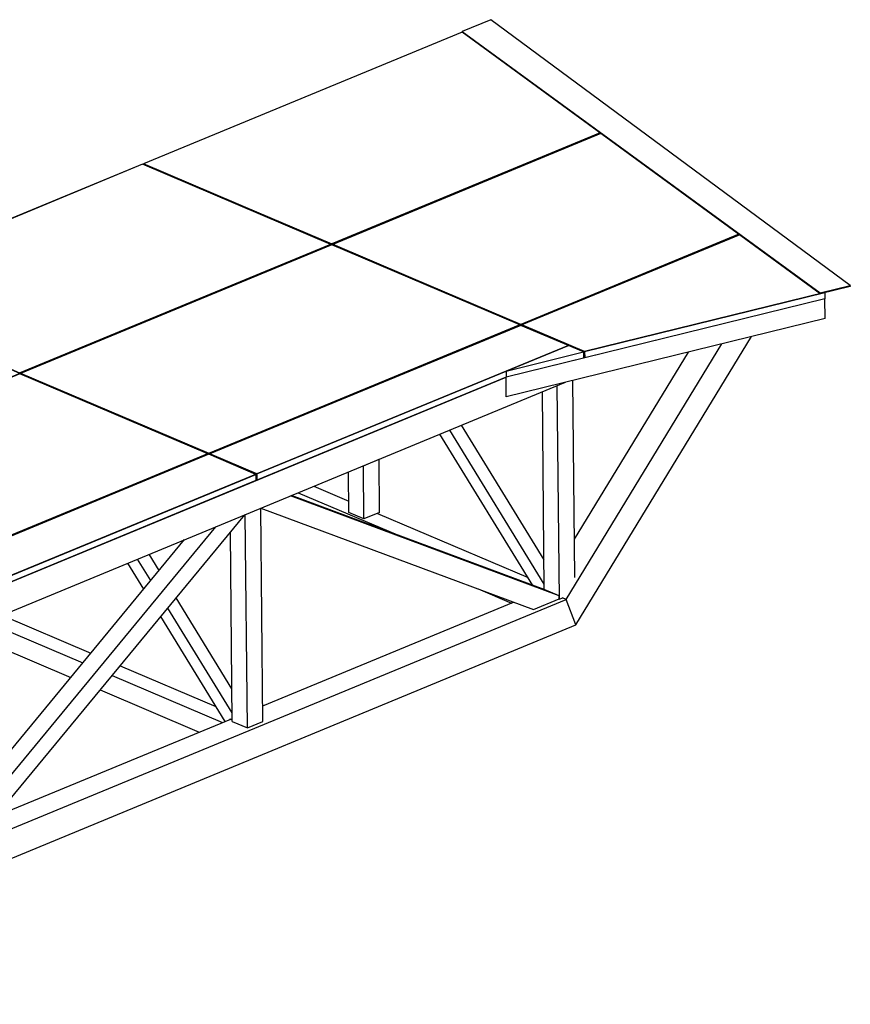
# Model space of a CAD drawing. Header units: millimetres. Extents: x 150 to 15284, y 150 to 14166.
# Tile 13 of 13: x 12219 to 15284, y 10533 to 14166. Entities that reach past the tile are written whole.
import ezdxf

# ---------------------------------------------------------------- set-up
doc = ezdxf.new("R2010")
doc.units = ezdxf.units.MM

# ---------------------------------------------------------------- blocks, each defined once
blk = doc.blocks.new('Part-1322 - 1314')
at = {"color": 7}
for p, q in [((11070.8, 11631.4), (14014, 12847.1)), ((11113.2, 11539.5), (14232.7, 12828.1))]:
    blk.add_line(p, q, dxfattribs=at)
blk = doc.blocks.new('Part-1391 - 1314')
at = {"color": 7}
for p, q in [((12152.2, 11968.7), (12481.4, 11828.6)), ((12094.7, 11944.9), (12451.9, 11792.9)), ((12008.4, 11909.3), (12407.7, 11739.4)), ((12590, 11782.4), (12943, 11632.1)), ((12560.5, 11746.7), (12967.8, 11573.3)), ((12516.3, 11693.2), (12881.6, 11537.6))]:
    blk.add_line(p, q, dxfattribs=at)
blk = doc.blocks.new('Surfacing-1381 - 1314')
at = {"color": 3}
for p, q in [((12916.9, 12563.3), (11768.2, 12088.8)), ((13090.5, 12489.4), (12916.9, 12563.3)), ((11941.8, 12014.9), (13090.5, 12489.4)), ((13090.5, 12488.5), (11941.8, 12014)), ((13090.5, 12489.4), (13090.5, 12488.5)), ((11768.2, 12088.8), (11941.8, 12014.9)), ((11768.2, 12088.8), (11768.2, 12087.9)), ((11941.8, 12014), (11768.2, 12087.9)), ((11941.8, 12014.9), (11941.8, 12014))]:
    blk.add_line(p, q, dxfattribs=at)
blk = doc.blocks.new('Part-1423 - 1314')
at = {"color": 7}
for p, q in [((13304.1, 12444.5), (13433.5, 12389.5)), ((13246.6, 12420.8), (13612.8, 12264.9)), ((13538.9, 12344.6), (14095, 12107.9)), ((13911, 12065.6), (14033.6, 12013.5))]:
    blk.add_line(p, q, dxfattribs=at)
blk = doc.blocks.new('Part-1438 - 1314')
at = {"color": 7}
for p, q in [((14271.9, 11932.6), (14920.3, 12997.3)), ((14236.1, 12027.2), (14810.4, 12970.2)), ((14266.4, 12249.3), (14686.9, 12939.9)), ((14236.1, 12027.2), (14222.2, 12033.1)), ((14271.9, 11932.6), (14236.1, 12027.2))]:
    blk.add_line(p, q, dxfattribs=at)
blk = doc.blocks.new('Part-1447 - 1314')
at = {"color": 7}
for p, q in [((13116.4, 11576.4), (13108.5, 12363.7)), ((13058.9, 11552.6), (13050.9, 12339.9)), ((13003.3, 11576.2), (12996.3, 12274.3)), ((13003.3, 11576.2), (13058.9, 11552.6)), ((13058.9, 11552.6), (13116.4, 11576.4))]:
    blk.add_line(p, q, dxfattribs=at)
blk = doc.blocks.new('Part-1448 - 1314')
at = {"color": 7}
for p, q in [((14267.8, 12108), (14260.5, 12834.9)), ((14155.1, 12063), (14147.8, 12793)), ((14210.8, 12028.4), (14202.9, 12815.8)), ((14209.7, 12028.9), (14210.8, 12028.4)), ((14210.8, 12028.4), (14222.2, 12033.1))]:
    blk.add_line(p, q, dxfattribs=at)
blk = doc.blocks.new('Part-1465 - 1314')
at = {"color": 7}
for p, q in [((12702.7, 12096.5), (12653.9, 12175.9)), ((12733.7, 12134.1), (12697, 12193.8)), ((12676.9, 12065.2), (12617.9, 12161.1)), ((13002.1, 11697.4), (12796.3, 12032.2)), ((13003, 11607.9), (12765.3, 11994.7)), ((12976.9, 11577), (12739.4, 11963.4)), ((12995.9, 11584.8), (12995.9, 11586.3)), ((12995.9, 11586.3), (13003.2, 11583.2))]:
    blk.add_line(p, q, dxfattribs=at)
blk = doc.blocks.new('Part-1473 - 1314')
at = {"color": 7}
for p, q in [((14154.9, 12083.7), (13805.8, 12651.8)), ((14154, 12173.3), (13849, 12669.6)), ((14112.9, 12078.8), (13769.9, 12636.9))]:
    blk.add_line(p, q, dxfattribs=at)
blk = doc.blocks.new('Part-11608 - 1314')
at = {"color": 7}
for p, q in [((12916.9, 12562.4), (11768.2, 12087.9)), ((13090.5, 12488.5), (12916.9, 12562.4)), ((11941.8, 12014), (13090.5, 12488.5)), ((13090.8, 12465.8), (11942.1, 11991.3)), ((13090.5, 12488.5), (13090.8, 12465.8)), ((11768.2, 12087.9), (11941.8, 12014)), ((11768.2, 12085.2), (11768.2, 12087.9)), ((11942.1, 11991.3), (11938.8, 11992.7)), ((11941.8, 12014), (11942.1, 11991.3))]:
    blk.add_line(p, q, dxfattribs=at)
blk = doc.blocks.new('Surfacing-2047 - 1314')
at = {"color": 3}
for p, q in [((13370.7, 13336.3), (12222, 12861.8)), ((14065.3, 13040.6), (13370.7, 13336.3)), ((12916.6, 12566.1), (14065.3, 13040.6)), ((14065.3, 13039.7), (12916.6, 12565.2)), ((14065.3, 13040.6), (14065.3, 13039.7)), ((12222, 12861.8), (12916.6, 12566.1)), ((12222, 12861.8), (12222, 12860.9)), ((12916.6, 12565.2), (12222, 12860.9)), ((12916.6, 12566.1), (12916.6, 12565.2))]:
    blk.add_line(p, q, dxfattribs=at)
blk = doc.blocks.new('Surfacing-2041 - 1314')
at = {"color": 3}
for p, q in [((12218.7, 12860.5), (11070, 12386)), ((12913.4, 12564.8), (12218.7, 12860.5)), ((11764.7, 12090.3), (12913.4, 12564.8)), ((12913.4, 12563.9), (11764.7, 12089.4)), ((12913.4, 12564.8), (12913.4, 12563.9)), ((11070, 12386), (11764.7, 12090.3)), ((11070, 12386), (11070, 12385.1)), ((11764.7, 12089.4), (11070, 12385.1)), ((11764.7, 12090.3), (11764.7, 12089.4))]:
    blk.add_line(p, q, dxfattribs=at)
blk = doc.blocks.new('Part-1654 - 1314')
at = {"color": 7}
for p, q in [((10883.2, 10642.2), (14236.1, 12027.2)), ((14236.1, 12027.2), (14222.2, 12033.1)), ((14271.9, 11932.6), (14236.1, 12027.2)), ((13115.8, 11634.4), (14041.9, 12016.9)), ((10883.2, 10532.8), (14271.9, 11932.6)), ((12132.2, 11228.1), (12997.7, 11585.6)), ((10867.5, 10705.7), (11738, 11065.3))]:
    blk.add_line(p, q, dxfattribs=at)
blk = doc.blocks.new('Part-1677 - 1314')
at = {"color": 7}
for p, q in [((15190.4, 13136.5), (14013.7, 12847)), ((15191.1, 13063.9), (15190.4, 13136.5)), ((15191.1, 13063.9), (14014.4, 12774.4)), ((14013.7, 12847), (14014, 12847.1)), ((14014.4, 12774.4), (14013.7, 12847))]:
    blk.add_line(p, q, dxfattribs=at)
blk = doc.blocks.new('Surfacing-2051 - 1314')
at = {"color": 3}
for p, q in [((13852.2, 14120.8), (12675.8, 13634.8)), ((14361.6, 13748.6), (13370.4, 13339.1)), ((14361.6, 13747.7), (13370.5, 13338.2)), ((12675.8, 13634.8), (13370.4, 13339.1)), ((12675.8, 13634.8), (12675.8, 13633.9)), ((13370.5, 13338.2), (12675.8, 13633.9)), ((13370.4, 13339.1), (13370.5, 13338.2))]:
    blk.add_line(p, q, dxfattribs=at)
blk = doc.blocks.new('Part-1940 - 1314')
at = {"color": 7}
for p, q in [((12060.3, 11141), (13050.2, 12339.6)), ((12941.5, 12294.8), (11965.1, 11112.4)), ((11963.4, 11201.4), (12827.5, 12247.7)), ((11965.2, 11101.7), (12060.3, 11141)), ((11964.3, 11112.7), (11965.1, 11112.4)), ((11964.4, 11102), (11965.2, 11101.7)), ((11965.1, 11112.4), (11965.2, 11101.7))]:
    blk.add_line(p, q, dxfattribs=at)
blk = doc.blocks.new('Part-1941 - 1314')
at = {"color": 7}
for p, q in [((14210, 12039.7), (13217.9, 12408.9)), ((14154.4, 12063.3), (13221.6, 12410.5)), ((13109.2, 12364), (14114.9, 11989.7)), ((14210, 12039.7), (14154.4, 12063.3)), ((14114.9, 11989.7), (14210.1, 12029)), ((14210.1, 12029), (14210, 12039.7))]:
    blk.add_line(p, q, dxfattribs=at)
blk = doc.blocks.new('Part-11638 - 1314')
at = {"color": 7}
for p, q in [((13852.2, 14119.9), (12675.8, 13633.9)), ((13370.5, 13338.2), (14361.6, 13747.7)), ((12675.8, 13633.9), (13370.5, 13338.2)), ((12675.8, 13631.2), (12675.8, 13633.9)), ((13370.5, 13335.3), (13370.5, 13338.2))]:
    blk.add_line(p, q, dxfattribs=at)
blk = doc.blocks.new('Surfacing-2049 - 1314')
at = {"color": 3}
for p, q in [((14876.2, 13372.7), (14072.3, 13040.6)), ((14303.8, 12942.1), (15190.1, 13160.2)), ((15190.1, 13159.2), (14303.8, 12941.2)), ((15190.1, 13160.2), (15190.1, 13159.2)), ((14072.3, 13040.6), (14303.8, 12942.1)), ((14072.3, 13040.6), (14072.3, 13039.7)), ((14303.8, 12941.2), (14072.3, 13039.7)), ((14303.8, 12942.1), (14303.8, 12941.2))]:
    blk.add_line(p, q, dxfattribs=at)
blk = doc.blocks.new('Part-11628 - 1314')
at = {"color": 7}
for p, q in [((12218.7, 12859.6), (11070, 12385.1)), ((12913.4, 12563.9), (12218.7, 12859.6)), ((11764.7, 12089.4), (12913.4, 12563.9)), ((12913.4, 12561), (12913.4, 12563.9)), ((11070, 12385.1), (11764.7, 12089.4)), ((11070.1, 12382.4), (11070, 12385.1)), ((11764.7, 12086.5), (11764.7, 12089.4))]:
    blk.add_line(p, q, dxfattribs=at)
blk = doc.blocks.new('Surfacing-2046 - 1314')
at = {"color": 3}
for p, q in [((14068.8, 13039.2), (12920.1, 12564.6)), ((14244.6, 12964.3), (14068.8, 13039.2)), ((13093.8, 12490.7), (14244.6, 12964.3)), ((14244.6, 12963.4), (13093.8, 12489.8)), ((14244.6, 12964.3), (14244.6, 12963.4)), ((12920.1, 12564.6), (13093.8, 12490.7)), ((12920.1, 12564.6), (12920.1, 12563.7)), ((13093.8, 12489.8), (12920.1, 12563.7)), ((13093.8, 12490.7), (13093.8, 12489.8))]:
    blk.add_line(p, q, dxfattribs=at)
blk = doc.blocks.new('Surfacing-2048 - 1314')
at = {"color": 3}
for p, q in [((12672.5, 13633.5), (11523.8, 13159)), ((13367.2, 13337.8), (12672.5, 13633.5)), ((12218.5, 12863.3), (13367.2, 13337.8)), ((13367.2, 13336.9), (12218.5, 12862.4)), ((13367.2, 13337.8), (13367.2, 13336.9)), ((11523.8, 13159), (12218.5, 12863.3)), ((11523.8, 13159), (11523.9, 13158.1)), ((12218.5, 12862.4), (11523.9, 13158.1)), ((12218.5, 12863.3), (12218.5, 12862.4))]:
    blk.add_line(p, q, dxfattribs=at)
blk = doc.blocks.new('Surfacing-2050 - 1314')
at = {"color": 3}
for p, q in [((14364.2, 13746.7), (13373.9, 13337.7)), ((14873.6, 13374.5), (14068.6, 13042)), ((14873.6, 13373.6), (14068.6, 13041.1)), ((13373.9, 13337.7), (14068.6, 13042)), ((13373.9, 13337.7), (13373.9, 13336.8)), ((14068.6, 13041.1), (13373.9, 13336.8)), ((14068.6, 13042), (14068.6, 13041.1))]:
    blk.add_line(p, q, dxfattribs=at)
blk = doc.blocks.new('Part-11637 - 1314')
at = {"color": 7}
for p, q in [((14364.2, 13745.8), (13373.9, 13336.8)), ((14068.6, 13041.1), (14873.6, 13373.6)), ((13373.9, 13336.8), (14068.6, 13041.1)), ((13374, 13334), (13373.9, 13336.8)), ((14068.6, 13038.2), (14068.6, 13041.1))]:
    blk.add_line(p, q, dxfattribs=at)
blk = doc.blocks.new('Part-11634 - 1314')
at = {"color": 7}
for p, q in [((13370.7, 13335.4), (12222, 12860.9)), ((14065.3, 13039.7), (13370.7, 13335.4)), ((12916.6, 12565.2), (14065.3, 13039.7)), ((14065.4, 13036.8), (14065.3, 13039.7)), ((12222, 12860.9), (12916.6, 12565.2)), ((12222, 12858.2), (12222, 12860.9)), ((12916.7, 12562.3), (12916.6, 12565.2))]:
    blk.add_line(p, q, dxfattribs=at)
blk = doc.blocks.new('Part-11633 - 1314')
at = {"color": 7}
for p, q in [((14068.8, 13038.2), (12920.1, 12563.8)), ((14299.3, 12940.1), (14068.8, 13038.2)), ((14013.7, 12869.8), (14299.3, 12940.1)), ((14299.3, 12940.1), (14299.6, 12917.4)), ((14299.6, 12917.4), (14014, 12847.1)), ((13093.8, 12489.8), (14013.7, 12869.8)), ((14013.7, 12869.8), (14014, 12847.1)), ((14014, 12847.1), (13094, 12467.1)), ((12920.1, 12563.8), (13093.8, 12489.8)), ((12920.1, 12561), (12920.1, 12563.8)), ((13094, 12467.1), (13090.7, 12468.5)), ((13093.8, 12489.8), (13094, 12467.1))]:
    blk.add_line(p, q, dxfattribs=at)
blk = doc.blocks.new('Part-11635 - 1314')
at = {"color": 7}
for p, q in [((12672.5, 13632.6), (11523.9, 13158.1)), ((13367.2, 13336.9), (12672.5, 13632.6)), ((12218.5, 12862.4), (13367.2, 13336.9)), ((13367.2, 13334), (13367.2, 13336.9)), ((11523.9, 13158.1), (12218.5, 12862.4)), ((11523.9, 13155.4), (11523.9, 13158.1)), ((12218.5, 12859.5), (12218.5, 12862.4))]:
    blk.add_line(p, q, dxfattribs=at)
blk = doc.blocks.new('Part-11636 - 1314')
at = {"color": 7}
for p, q in [((14876.2, 13371.8), (14072.3, 13039.7)), ((14303.8, 12941.2), (15190.1, 13159.2)), ((15190.1, 13159.2), (15190.4, 13136.5)), ((15190.4, 13136.5), (14304, 12918.5)), ((14072.3, 13039.7), (14303.8, 12941.2)), ((14072.3, 13036.8), (14072.3, 13039.7)), ((14303.8, 12941.2), (14304, 12918.5)), ((14304, 12918.5), (14299.5, 12920.4))]:
    blk.add_line(p, q, dxfattribs=at)
blk = doc.blocks.new('Part-18383 - 1314')
at = {"color": 7}
for p, q in [((13487.5, 12520.3), (13545, 12544)), ((13547, 12347.9), (13545, 12544)), ((13489.5, 12324.2), (13487.5, 12520.3)), ((13433.9, 12347.8), (13432.4, 12497.5)), ((13489.5, 12324.2), (13433.9, 12347.8)), ((13547, 12347.9), (13489.5, 12324.2))]:
    blk.add_line(p, q, dxfattribs=at)
blk = doc.blocks.new('Part-20964 - 1314')
at = {"color": 7}
for p, q in [((13957.8, 14166.2), (13852.1, 14122.6)), ((15284.5, 13184.9), (13957.8, 14166.2)), ((13852.1, 14122.6), (15172.8, 13157.8)), ((13852.2, 14119.9), (13852.1, 14122.6)), ((15172.8, 13155), (13852.2, 14119.9)), ((15172.8, 13157.8), (15284.5, 13184.9)), ((15284.5, 13182.2), (15172.8, 13155)), ((15172.8, 13157.8), (15172.8, 13155)), ((15284.5, 13184.9), (15284.5, 13182.2))]:
    blk.add_line(p, q, dxfattribs=at)

msp = doc.modelspace()

# ---------------------------------------------------------------- block references
for name in ['Part-20964 - 1314', 'Surfacing-2051 - 1314', 'Part-11638 - 1314', 'Surfacing-2050 - 1314', 'Part-11637 - 1314', 'Surfacing-2048 - 1314', 'Part-11635 - 1314', 'Surfacing-2049 - 1314', 'Part-11636 - 1314', 'Surfacing-2047 - 1314', 'Part-11634 - 1314', 'Part-1677 - 1314', 'Surfacing-2046 - 1314', 'Part-11633 - 1314', 'Part-1438 - 1314', 'Surfacing-2041 - 1314', 'Part-11628 - 1314', 'Part-1322 - 1314', 'Part-1448 - 1314', 'Part-1473 - 1314', 'Surfacing-1381 - 1314', 'Part-11608 - 1314', 'Part-18383 - 1314', 'Part-1423 - 1314', 'Part-1941 - 1314', 'Part-1447 - 1314', 'Part-1940 - 1314', 'Part-1465 - 1314', 'Part-1654 - 1314', 'Part-1391 - 1314']:
    msp.add_blockref(name, (0, 0))

doc.saveas('drawing.dxf')
